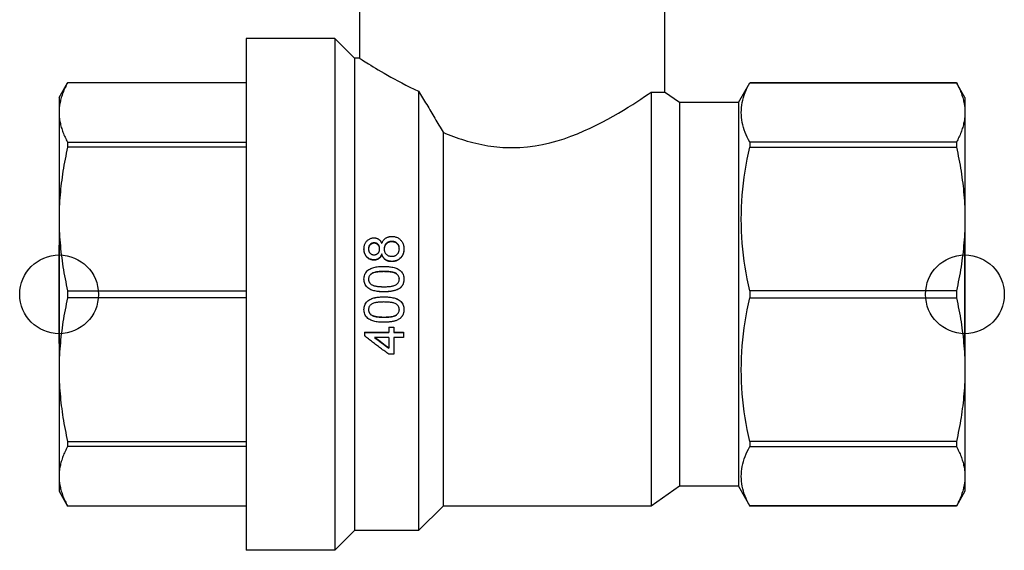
# Model space of a CAD drawing. Header units: millimetres. Extents: x 44 to 3730, y 84 to 339.
# Tile 1 of 15: x 263 to 313, y 209 to 236. Entities that reach past the tile are written whole.
import ezdxf

# ---------------------------------------------------------------- set-up
doc = ezdxf.new("R2010")
doc.units = ezdxf.units.MM
doc.layers.add('DETAIL', color=2, linetype='Continuous')
doc.layers.add('ORIGIN', color=6, linetype='Continuous')

msp = doc.modelspace()

# ---------------------------------------------------------------- linework, layer by layer
at = {"layer": 'DETAIL'}
for p, q in [((280.106, 242.306), (280.106, 234.306)), ((295.606, 242.306), (295.606, 232.581)), ((278.856, 235.306), (274.356, 235.306)), ((274.356, 235.306), (274.356, 209.306)), ((278.856, 235.306), (278.856, 209.306)), ((279.856, 234.306), (278.856, 235.306)), ((279.856, 234.306), (279.856, 210.306)), ((280.106, 234.306), (279.856, 234.306)), ((264.856, 232.306), (265.289, 233.056)), ((265.289, 233.056), (265.289, 233.054)), ((274.356, 233.056), (265.289, 233.056)), ((274.356, 233.054), (265.289, 233.054)), ((299.356, 232.056), (299.933, 233.056)), ((299.933, 233.056), (299.933, 233.054)), ((310.423, 233.056), (299.933, 233.056)), ((299.933, 233.054), (310.423, 233.054)), ((310.423, 233.056), (310.423, 233.054)), ((310.856, 232.306), (310.423, 233.056)), ((283.106, 232.626), (283.106, 210.306)), ((294.928, 232.578), (294.928, 211.556)), ((296.356, 232.056), (295.606, 232.581)), ((264.856, 232.306), (264.856, 231.544)), ((296.356, 232.056), (296.356, 212.556)), ((299.356, 232.056), (296.356, 232.056)), ((299.356, 232.056), (299.356, 212.556)), ((310.856, 232.306), (310.856, 231.544)), ((264.856, 231.544), (264.856, 226.133)), ((310.856, 231.544), (310.856, 226.133)), ((284.356, 230.537), (284.356, 211.556)), ((265.289, 230.035), (274.356, 230.035)), ((265.289, 230.035), (265.289, 229.777)), ((310.423, 230.035), (299.933, 230.035)), ((299.933, 230.035), (299.933, 229.777)), ((310.423, 230.035), (310.423, 229.777)), ((274.356, 229.777), (265.289, 229.777)), ((299.933, 229.777), (310.423, 229.777)), ((264.856, 226.133), (264.856, 218.479)), ((310.856, 226.133), (310.856, 218.479)), ((280.34, 224.615), (280.34, 224.596)), ((280.857, 224.9), (280.857, 224.922)), ((281.754, 224.975), (281.754, 224.998)), ((282.365, 224.618), (282.365, 224.599)), ((280.844, 224.058), (280.844, 224.043)), ((281.243, 224.359), (281.243, 224.342)), ((281.751, 223.981), (281.751, 223.967)), ((280.34, 223.081), (280.34, 223.074)), ((281.352, 223.458), (281.352, 223.467)), ((282.365, 223.081), (282.365, 223.074)), ((282.173, 222.631), (282.173, 222.628)), ((265.289, 222.488), (274.356, 222.488)), ((265.289, 222.488), (265.289, 222.124)), ((274.356, 222.124), (265.289, 222.124)), ((281.353, 222.435), (281.353, 222.434)), ((281.353, 222.176), (281.353, 222.178)), ((310.423, 222.488), (299.933, 222.488)), ((299.933, 222.488), (299.933, 222.124)), ((299.933, 222.124), (310.423, 222.124)), ((310.423, 222.488), (310.423, 222.124)), ((280.34, 221.531), (280.34, 221.537)), ((282.365, 221.531), (282.365, 221.537)), ((280.707, 221.269), (280.707, 221.26)), ((281.352, 221.154), (281.352, 221.144)), ((281.596, 220.644), (281.596, 220.631)), ((281.596, 220.644), (281.852, 220.644)), ((281.596, 220.631), (281.852, 220.631)), ((281.596, 220.631), (281.596, 220.375)), ((281.852, 220.644), (281.852, 220.631)), ((281.852, 220.631), (281.852, 220.375)), ((280.365, 220.391), (280.365, 220.375)), ((280.365, 220.391), (281.596, 220.391)), ((280.365, 220.375), (281.596, 220.375)), ((280.365, 220.375), (280.365, 220.196)), ((281.596, 220.12), (280.876, 220.12)), ((281.596, 220.12), (281.596, 219.572)), ((281.852, 220.391), (282.34, 220.391)), ((281.852, 220.375), (282.34, 220.375)), ((281.852, 220.12), (281.852, 219.262)), ((282.34, 220.12), (281.852, 220.12)), ((282.34, 220.391), (282.34, 220.375)), ((282.34, 220.375), (282.34, 220.12)), ((281.852, 219.262), (281.596, 219.262)), ((264.856, 218.479), (264.856, 213.067)), ((310.856, 218.479), (310.856, 213.067)), ((265.289, 214.834), (274.356, 214.834)), ((265.289, 214.834), (265.289, 214.577)), ((274.356, 214.577), (265.289, 214.577)), ((310.423, 214.834), (299.933, 214.834)), ((299.933, 214.834), (299.933, 214.577)), ((299.933, 214.577), (310.423, 214.577)), ((310.423, 214.834), (310.423, 214.577)), ((264.856, 213.067), (264.856, 212.306)), ((310.856, 213.067), (310.856, 212.306)), ((296.356, 212.556), (294.928, 211.556)), ((299.356, 212.556), (296.356, 212.556)), ((299.356, 212.556), (299.933, 211.556)), ((264.856, 212.306), (265.289, 211.556)), ((310.856, 212.306), (310.423, 211.556)), ((265.289, 211.557), (274.356, 211.557)), ((265.289, 211.557), (265.289, 211.556)), ((274.356, 211.556), (265.289, 211.556)), ((284.356, 211.556), (283.106, 210.306)), ((294.928, 211.556), (284.356, 211.556)), ((310.423, 211.557), (299.933, 211.557)), ((299.933, 211.557), (299.933, 211.556)), ((310.423, 211.556), (299.933, 211.556)), ((310.423, 211.557), (310.423, 211.556)), ((279.856, 210.306), (278.856, 209.306)), ((283.106, 210.306), (279.856, 210.306)), ((278.856, 209.306), (274.356, 209.306))]:
    msp.add_line(p, q, dxfattribs=at)
at = {"layer": 'DETAIL', "flags": 128}
for points in [[(280.106, 234.306), (280.112, 234.302), (280.13, 234.29), (280.16, 234.27), (280.202, 234.243), (280.255, 234.209), (280.319, 234.168), (280.394, 234.121), (280.48, 234.067), (280.577, 234.007), (280.684, 233.941), (280.801, 233.869), (280.929, 233.792), (281.066, 233.709), (281.211, 233.623), (281.366, 233.533), (281.529, 233.439), (281.7, 233.343), (281.879, 233.244), (282.065, 233.143), (282.26, 233.041), (282.461, 232.937), (282.669, 232.833), (282.884, 232.729), (283.106, 232.626)], [(265.289, 233.054), (265.255, 232.992), (265.222, 232.929), (265.191, 232.866), (265.161, 232.804), (265.132, 232.741), (265.104, 232.678), (265.078, 232.616), (265.054, 232.553), (265.03, 232.49), (265.008, 232.427), (264.988, 232.364), (264.969, 232.302), (264.951, 232.239), (264.935, 232.176), (264.92, 232.113), (264.907, 232.05), (264.895, 231.987), (264.885, 231.924), (264.876, 231.861), (264.869, 231.797), (264.863, 231.734), (264.859, 231.671), (264.857, 231.608), (264.856, 231.544)], [(299.933, 230.035), (299.867, 230.16), (299.805, 230.284), (299.749, 230.409), (299.699, 230.534), (299.653, 230.66), (299.614, 230.785), (299.58, 230.91), (299.552, 231.036), (299.53, 231.162), (299.514, 231.288), (299.504, 231.414), (299.5, 231.54), (299.503, 231.666), (299.513, 231.792), (299.529, 231.919), (299.551, 232.046), (299.579, 232.172), (299.613, 232.299), (299.653, 232.425), (299.698, 232.552), (299.749, 232.678), (299.805, 232.804), (299.867, 232.929), (299.933, 233.054)], [(310.423, 233.054), (310.457, 232.992), (310.49, 232.929), (310.521, 232.866), (310.551, 232.804), (310.58, 232.741), (310.608, 232.678), (310.634, 232.616), (310.658, 232.553), (310.682, 232.49), (310.704, 232.427), (310.724, 232.364), (310.743, 232.302), (310.761, 232.239), (310.777, 232.176), (310.792, 232.113), (310.805, 232.05), (310.817, 231.987), (310.827, 231.924), (310.836, 231.861), (310.843, 231.797), (310.849, 231.734), (310.853, 231.671), (310.855, 231.608), (310.856, 231.544)], [(283.106, 232.626), (283.158, 232.541), (283.21, 232.456), (283.262, 232.372), (283.314, 232.286), (283.366, 232.201), (283.418, 232.116), (283.47, 232.03), (283.523, 231.944), (283.575, 231.857), (283.627, 231.771), (283.679, 231.684), (283.731, 231.597), (283.784, 231.51), (283.836, 231.423), (283.888, 231.335), (283.94, 231.247), (283.992, 231.159), (284.044, 231.071), (284.096, 230.983), (284.148, 230.894), (284.2, 230.805), (284.252, 230.716), (284.304, 230.626), (284.356, 230.537)], [(287.856, 229.756), (288.25, 229.766), (288.641, 229.798), (289.027, 229.848), (289.407, 229.916), (289.781, 230.001), (290.147, 230.1), (290.503, 230.212), (290.849, 230.334), (291.185, 230.465), (291.511, 230.604), (291.828, 230.748), (292.136, 230.897), (292.433, 231.049), (292.721, 231.202), (292.997, 231.355), (293.262, 231.507), (293.515, 231.658), (293.756, 231.805), (293.985, 231.949), (294.2, 232.088), (294.403, 232.222), (294.592, 232.348), (294.767, 232.467), (294.928, 232.578)], [(294.928, 232.578), (294.983, 232.575), (295.035, 232.573), (295.086, 232.572), (295.134, 232.571), (295.179, 232.57), (295.223, 232.57), (295.264, 232.57), (295.303, 232.57), (295.339, 232.57), (295.374, 232.57), (295.405, 232.571), (295.435, 232.572), (295.462, 232.573), (295.487, 232.574), (295.51, 232.575), (295.53, 232.576), (295.548, 232.577), (295.563, 232.578), (295.576, 232.578), (295.587, 232.579), (295.595, 232.58), (295.601, 232.58), (295.605, 232.581), (295.606, 232.581)], [(264.856, 231.544), (264.857, 231.482), (264.859, 231.419), (264.863, 231.356), (264.869, 231.293), (264.876, 231.229), (264.885, 231.166), (264.895, 231.103), (264.907, 231.04), (264.92, 230.977), (264.935, 230.914), (264.951, 230.851), (264.969, 230.788), (264.988, 230.725), (265.009, 230.662), (265.031, 230.599), (265.054, 230.536), (265.079, 230.473), (265.105, 230.41), (265.132, 230.347), (265.161, 230.285), (265.191, 230.222), (265.223, 230.16), (265.255, 230.097), (265.289, 230.035)], [(310.856, 231.544), (310.855, 231.482), (310.853, 231.419), (310.849, 231.356), (310.843, 231.293), (310.836, 231.229), (310.827, 231.166), (310.817, 231.103), (310.805, 231.04), (310.792, 230.977), (310.777, 230.914), (310.761, 230.851), (310.743, 230.788), (310.724, 230.725), (310.703, 230.662), (310.681, 230.599), (310.658, 230.536), (310.633, 230.473), (310.607, 230.41), (310.58, 230.347), (310.551, 230.285), (310.521, 230.222), (310.489, 230.16), (310.457, 230.097), (310.423, 230.035)], [(284.356, 230.537), (284.487, 230.482), (284.619, 230.428), (284.752, 230.376), (284.887, 230.325), (285.023, 230.276), (285.161, 230.228), (285.3, 230.182), (285.441, 230.137), (285.583, 230.094), (285.727, 230.054), (285.873, 230.015), (286.021, 229.978), (286.169, 229.944), (286.319, 229.912), (286.47, 229.884), (286.621, 229.857), (286.773, 229.834), (286.926, 229.814), (287.079, 229.796), (287.233, 229.782), (287.388, 229.77), (287.543, 229.762), (287.699, 229.757), (287.856, 229.756)], [(265.289, 229.777), (265.255, 229.626), (265.222, 229.475), (265.191, 229.324), (265.161, 229.173), (265.132, 229.021), (265.104, 228.87), (265.078, 228.719), (265.054, 228.567), (265.03, 228.416), (265.008, 228.264), (264.988, 228.112), (264.969, 227.96), (264.951, 227.808), (264.935, 227.657), (264.92, 227.504), (264.907, 227.352), (264.895, 227.2), (264.885, 227.048), (264.876, 226.896), (264.869, 226.743), (264.863, 226.591), (264.859, 226.438), (264.857, 226.285), (264.856, 226.133)], [(299.933, 222.488), (299.867, 222.789), (299.805, 223.09), (299.749, 223.392), (299.699, 223.694), (299.653, 223.996), (299.614, 224.299), (299.58, 224.602), (299.552, 224.905), (299.53, 225.208), (299.514, 225.512), (299.504, 225.816), (299.5, 226.121), (299.503, 226.426), (299.513, 226.731), (299.529, 227.037), (299.551, 227.342), (299.579, 227.648), (299.613, 227.954), (299.653, 228.259), (299.698, 228.564), (299.749, 228.868), (299.805, 229.172), (299.867, 229.475), (299.933, 229.777)], [(310.423, 229.777), (310.457, 229.626), (310.49, 229.475), (310.521, 229.324), (310.551, 229.173), (310.58, 229.021), (310.608, 228.87), (310.634, 228.719), (310.658, 228.567), (310.682, 228.416), (310.704, 228.264), (310.724, 228.112), (310.743, 227.96), (310.761, 227.808), (310.777, 227.657), (310.792, 227.504), (310.805, 227.352), (310.817, 227.2), (310.827, 227.048), (310.836, 226.896), (310.843, 226.743), (310.849, 226.591), (310.853, 226.438), (310.855, 226.285), (310.856, 226.133)], [(264.856, 226.133), (264.857, 225.981), (264.859, 225.829), (264.863, 225.676), (264.869, 225.524), (264.876, 225.372), (264.885, 225.22), (264.895, 225.067), (264.907, 224.915), (264.92, 224.763), (264.935, 224.61), (264.951, 224.458), (264.969, 224.305), (264.988, 224.153), (265.009, 224.001), (265.031, 223.849), (265.054, 223.697), (265.079, 223.545), (265.105, 223.394), (265.132, 223.242), (265.161, 223.091), (265.191, 222.94), (265.223, 222.789), (265.255, 222.638), (265.289, 222.488)], [(310.856, 226.133), (310.855, 225.981), (310.853, 225.829), (310.849, 225.676), (310.843, 225.524), (310.836, 225.372), (310.827, 225.22), (310.817, 225.067), (310.805, 224.915), (310.792, 224.763), (310.777, 224.61), (310.761, 224.458), (310.743, 224.305), (310.724, 224.153), (310.703, 224.001), (310.681, 223.849), (310.658, 223.697), (310.633, 223.545), (310.607, 223.394), (310.58, 223.242), (310.551, 223.091), (310.521, 222.94), (310.489, 222.789), (310.457, 222.638), (310.423, 222.488)], [(280.34, 224.615), (280.341, 224.656), (280.343, 224.691), (280.347, 224.721), (280.353, 224.756), (280.36, 224.79), (280.37, 224.823), (280.382, 224.857), (280.397, 224.89), (280.413, 224.921), (280.431, 224.951), (280.452, 224.979), (280.474, 225.005), (280.499, 225.032), (280.526, 225.056), (280.553, 225.079), (280.582, 225.099), (280.612, 225.116), (280.643, 225.131), (280.675, 225.144), (280.709, 225.155), (280.744, 225.164), (280.779, 225.17), (280.811, 225.172), (280.85, 225.174)], [(280.85, 225.174), (280.877, 225.173), (280.899, 225.171), (280.916, 225.17), (280.937, 225.166), (280.959, 225.161), (280.981, 225.155), (281.002, 225.148), (281.023, 225.139), (281.043, 225.129), (281.062, 225.119), (281.08, 225.107), (281.097, 225.095), (281.113, 225.082), (281.128, 225.067), (281.143, 225.052), (281.158, 225.035), (281.172, 225.017), (281.185, 224.999), (281.196, 224.981), (281.207, 224.962), (281.217, 224.942), (281.224, 224.927), (281.233, 224.907), (281.243, 224.883)], [(281.243, 224.883), (281.253, 224.911), (281.264, 224.938), (281.275, 224.962), (281.288, 224.987), (281.302, 225.012), (281.317, 225.034), (281.333, 225.057), (281.351, 225.079), (281.37, 225.1), (281.391, 225.119), (281.412, 225.137), (281.435, 225.154), (281.458, 225.17), (281.482, 225.184), (281.507, 225.196), (281.533, 225.208), (281.561, 225.218), (281.588, 225.227), (281.615, 225.234), (281.643, 225.24), (281.672, 225.244), (281.697, 225.246), (281.725, 225.248), (281.758, 225.249)], [(281.758, 225.249), (281.803, 225.248), (281.839, 225.245), (281.881, 225.238), (281.922, 225.229), (281.961, 225.218), (281.999, 225.204), (282.036, 225.187), (282.072, 225.168), (282.107, 225.145), (282.141, 225.12), (282.172, 225.094), (282.201, 225.066), (282.228, 225.035), (282.253, 225.003), (282.275, 224.969), (282.295, 224.934), (282.313, 224.897), (282.328, 224.859), (282.34, 224.821), (282.349, 224.781), (282.357, 224.74), (282.361, 224.706), (282.364, 224.666), (282.365, 224.618)], [(280.844, 224.058), (280.805, 224.059), (280.774, 224.062), (280.739, 224.068), (280.704, 224.076), (280.671, 224.087), (280.639, 224.1), (280.608, 224.115), (280.578, 224.133), (280.55, 224.153), (280.522, 224.175), (280.496, 224.199), (280.471, 224.226), (280.449, 224.252), (280.429, 224.281), (280.411, 224.31), (280.395, 224.341), (280.381, 224.374), (280.369, 224.408), (280.36, 224.441), (280.352, 224.475), (280.347, 224.511), (280.343, 224.54), (280.341, 224.575), (280.34, 224.615)], [(280.844, 224.043), (280.804, 224.045), (280.772, 224.048), (280.739, 224.053), (280.704, 224.061), (280.671, 224.072), (280.639, 224.085), (280.608, 224.101), (280.577, 224.119), (280.548, 224.139), (280.521, 224.161), (280.495, 224.185), (280.471, 224.21), (280.449, 224.237), (280.429, 224.266), (280.41, 224.297), (280.394, 224.328), (280.38, 224.36), (280.369, 224.391), (280.36, 224.422), (280.353, 224.453), (280.348, 224.485), (280.344, 224.519), (280.341, 224.555), (280.34, 224.596)], [(280.857, 224.922), (280.833, 224.921), (280.814, 224.919), (280.798, 224.917), (280.779, 224.913), (280.76, 224.907), (280.742, 224.9), (280.724, 224.892), (280.708, 224.883), (280.691, 224.873), (280.676, 224.861), (280.66, 224.848), (280.646, 224.834), (280.633, 224.82), (280.622, 224.805), (280.611, 224.788), (280.602, 224.771), (280.594, 224.752), (280.587, 224.733), (280.582, 224.715), (280.578, 224.696), (280.575, 224.679), (280.573, 224.66), (280.571, 224.64), (280.57, 224.618)], [(280.57, 224.618), (280.571, 224.597), (280.573, 224.576), (280.575, 224.557), (280.578, 224.538), (280.581, 224.521), (280.585, 224.505), (280.592, 224.486), (280.599, 224.469), (280.608, 224.452), (280.618, 224.435), (280.629, 224.42), (280.641, 224.405), (280.654, 224.391), (280.669, 224.378), (280.684, 224.366), (280.699, 224.355), (280.715, 224.345), (280.733, 224.337), (280.751, 224.329), (280.769, 224.323), (280.788, 224.319), (280.803, 224.317), (280.822, 224.315), (280.845, 224.313)], [(280.857, 224.9), (280.833, 224.899), (280.813, 224.897), (280.794, 224.894), (280.777, 224.891), (280.76, 224.886), (280.744, 224.88), (280.726, 224.872), (280.709, 224.863), (280.693, 224.852), (280.677, 224.841), (280.662, 224.829), (280.648, 224.816), (280.636, 224.803), (280.625, 224.789), (280.615, 224.774), (280.606, 224.758), (280.598, 224.742), (280.591, 224.725), (280.585, 224.708), (280.58, 224.689), (280.577, 224.67), (280.574, 224.65), (280.572, 224.63), (280.571, 224.609)], [(280.845, 224.313), (280.869, 224.314), (280.889, 224.315), (280.905, 224.318), (280.925, 224.322), (280.944, 224.327), (280.963, 224.334), (280.981, 224.342), (280.999, 224.351), (281.016, 224.361), (281.031, 224.373), (281.047, 224.386), (281.061, 224.4), (281.073, 224.414), (281.084, 224.43), (281.094, 224.446), (281.104, 224.464), (281.112, 224.483), (281.119, 224.503), (281.123, 224.519), (281.127, 224.537), (281.13, 224.556), (281.132, 224.576), (281.134, 224.598), (281.135, 224.621)], [(281.135, 224.621), (281.134, 224.642), (281.132, 224.663), (281.13, 224.682), (281.127, 224.701), (281.124, 224.718), (281.119, 224.734), (281.113, 224.753), (281.105, 224.772), (281.097, 224.789), (281.087, 224.805), (281.077, 224.82), (281.064, 224.834), (281.051, 224.848), (281.037, 224.861), (281.021, 224.872), (281.005, 224.883), (280.988, 224.892), (280.971, 224.9), (280.952, 224.907), (280.934, 224.913), (280.915, 224.917), (280.9, 224.919), (280.881, 224.921), (280.857, 224.922)], [(281.134, 224.611), (281.133, 224.632), (281.132, 224.652), (281.129, 224.671), (281.126, 224.689), (281.122, 224.707), (281.117, 224.725), (281.111, 224.741), (281.103, 224.757), (281.095, 224.773), (281.085, 224.788), (281.074, 224.802), (281.062, 224.816), (281.048, 224.829), (281.034, 224.842), (281.019, 224.853), (281.003, 224.863), (280.986, 224.872), (280.969, 224.88), (280.951, 224.886), (280.935, 224.891), (280.919, 224.895), (280.901, 224.897), (280.881, 224.899), (280.857, 224.9)], [(281.754, 224.998), (281.724, 224.997), (281.698, 224.995), (281.677, 224.992), (281.652, 224.987), (281.627, 224.98), (281.602, 224.972), (281.578, 224.963), (281.555, 224.952), (281.533, 224.939), (281.512, 224.924), (281.491, 224.908), (281.472, 224.891), (281.454, 224.873), (281.438, 224.853), (281.423, 224.832), (281.41, 224.81), (281.399, 224.787), (281.39, 224.763), (281.382, 224.739), (281.376, 224.715), (281.371, 224.689), (281.368, 224.668), (281.366, 224.642), (281.365, 224.613)], [(281.365, 224.613), (281.366, 224.584), (281.368, 224.559), (281.371, 224.538), (281.376, 224.513), (281.382, 224.488), (281.389, 224.466), (281.399, 224.442), (281.41, 224.419), (281.423, 224.398), (281.437, 224.378), (281.453, 224.359), (281.471, 224.341), (281.49, 224.324), (281.51, 224.308), (281.531, 224.294), (281.553, 224.281), (281.575, 224.27), (281.598, 224.261), (281.621, 224.254), (281.645, 224.247), (281.671, 224.242), (281.692, 224.24), (281.717, 224.238), (281.746, 224.237)], [(281.754, 224.975), (281.724, 224.974), (281.698, 224.972), (281.673, 224.969), (281.65, 224.965), (281.627, 224.959), (281.604, 224.951), (281.58, 224.942), (281.557, 224.931), (281.535, 224.919), (281.514, 224.905), (281.494, 224.889), (281.475, 224.873), (281.457, 224.855), (281.441, 224.835), (281.426, 224.815), (281.413, 224.794), (281.401, 224.771), (281.392, 224.749), (281.384, 224.726), (281.377, 224.703), (281.373, 224.681), (281.369, 224.657), (281.367, 224.631), (281.366, 224.603)], [(281.746, 224.237), (281.776, 224.238), (281.802, 224.24), (281.823, 224.242), (281.848, 224.247), (281.872, 224.253), (281.898, 224.261), (281.924, 224.271), (281.949, 224.282), (281.972, 224.294), (281.993, 224.308), (282.012, 224.323), (282.029, 224.339), (282.045, 224.357), (282.06, 224.377), (282.074, 224.398), (282.086, 224.42), (282.097, 224.445), (282.108, 224.47), (282.116, 224.494), (282.122, 224.519), (282.128, 224.544), (282.131, 224.565), (282.133, 224.59), (282.135, 224.62)], [(282.365, 224.618), (282.363, 224.57), (282.361, 224.529), (282.357, 224.495), (282.349, 224.455), (282.339, 224.415), (282.327, 224.375), (282.311, 224.336), (282.294, 224.299), (282.274, 224.263), (282.251, 224.229), (282.226, 224.197), (282.198, 224.166), (282.167, 224.136), (282.135, 224.108), (282.102, 224.084), (282.067, 224.062), (282.031, 224.042), (281.994, 224.026), (281.957, 224.012), (281.917, 224.001), (281.875, 223.992), (281.833, 223.985), (281.797, 223.982), (281.751, 223.981)], [(282.365, 224.599), (282.363, 224.551), (282.36, 224.509), (282.355, 224.47), (282.349, 224.433), (282.339, 224.397), (282.327, 224.358), (282.312, 224.32), (282.294, 224.283), (282.274, 224.248), (282.252, 224.214), (282.226, 224.182), (282.198, 224.15), (282.167, 224.121), (282.134, 224.093), (282.101, 224.069), (282.066, 224.047), (282.03, 224.028), (281.994, 224.012), (281.957, 223.998), (281.917, 223.987), (281.875, 223.978), (281.836, 223.972), (281.798, 223.969), (281.751, 223.967)], [(282.135, 224.62), (282.134, 224.648), (282.132, 224.674), (282.129, 224.697), (282.124, 224.721), (282.118, 224.745), (282.111, 224.768), (282.102, 224.792), (282.091, 224.814), (282.079, 224.836), (282.064, 224.856), (282.048, 224.876), (282.031, 224.894), (282.012, 224.911), (281.992, 224.927), (281.971, 224.941), (281.949, 224.953), (281.927, 224.964), (281.903, 224.973), (281.879, 224.981), (281.855, 224.987), (281.83, 224.992), (281.808, 224.995), (281.783, 224.997), (281.754, 224.998)], [(282.134, 224.613), (282.133, 224.64), (282.13, 224.667), (282.126, 224.692), (282.121, 224.716), (282.115, 224.739), (282.107, 224.761), (282.098, 224.782), (282.087, 224.802), (282.074, 224.822), (282.06, 224.841), (282.045, 224.859), (282.027, 224.876), (282.009, 224.892), (281.99, 224.907), (281.971, 224.92), (281.951, 224.931), (281.93, 224.942), (281.909, 224.95), (281.886, 224.958), (281.863, 224.964), (281.838, 224.968), (281.811, 224.972), (281.783, 224.974), (281.754, 224.975)], [(281.243, 224.359), (281.233, 224.336), (281.224, 224.313), (281.215, 224.292), (281.205, 224.273), (281.195, 224.255), (281.185, 224.239), (281.171, 224.219), (281.158, 224.201), (281.143, 224.183), (281.128, 224.167), (281.112, 224.153), (281.096, 224.139), (281.078, 224.126), (281.059, 224.113), (281.039, 224.103), (281.019, 224.093), (280.998, 224.084), (280.977, 224.077), (280.956, 224.071), (280.934, 224.066), (280.911, 224.062), (280.894, 224.061), (280.872, 224.059), (280.844, 224.058)], [(281.243, 224.342), (281.233, 224.319), (281.224, 224.296), (281.214, 224.275), (281.204, 224.255), (281.193, 224.235), (281.182, 224.217), (281.17, 224.2), (281.157, 224.183), (281.143, 224.167), (281.129, 224.152), (281.113, 224.138), (281.096, 224.124), (281.077, 224.111), (281.058, 224.098), (281.039, 224.087), (281.019, 224.078), (280.998, 224.069), (280.977, 224.062), (280.957, 224.056), (280.937, 224.052), (280.917, 224.049), (280.896, 224.046), (280.872, 224.044), (280.844, 224.043)], [(281.751, 223.981), (281.716, 223.982), (281.687, 223.984), (281.662, 223.986), (281.637, 223.99), (281.609, 223.996), (281.581, 224.003), (281.553, 224.011), (281.527, 224.021), (281.501, 224.033), (281.475, 224.046), (281.451, 224.06), (281.427, 224.077), (281.404, 224.095), (281.382, 224.114), (281.362, 224.134), (281.343, 224.156), (281.325, 224.178), (281.309, 224.202), (281.295, 224.227), (281.282, 224.253), (281.27, 224.279), (281.261, 224.302), (281.252, 224.328), (281.243, 224.359)], [(281.751, 223.967), (281.716, 223.968), (281.686, 223.97), (281.659, 223.973), (281.633, 223.977), (281.607, 223.982), (281.58, 223.989), (281.552, 223.998), (281.525, 224.007), (281.5, 224.019), (281.475, 224.031), (281.451, 224.046), (281.427, 224.062), (281.404, 224.08), (281.383, 224.099), (281.362, 224.119), (281.343, 224.14), (281.326, 224.163), (281.31, 224.186), (281.296, 224.209), (281.284, 224.232), (281.273, 224.256), (281.262, 224.282), (281.252, 224.31), (281.243, 224.342)], [(280.34, 223.081), (280.343, 223.144), (280.348, 223.194), (280.36, 223.25), (280.378, 223.306), (280.4, 223.358), (280.427, 223.406), (280.46, 223.453), (280.498, 223.495), (280.541, 223.531), (280.583, 223.56), (280.633, 223.588), (280.688, 223.614), (280.74, 223.636), (280.793, 223.654), (280.847, 223.67), (280.902, 223.684), (280.958, 223.696), (281.015, 223.705), (281.07, 223.712), (281.126, 223.717), (281.184, 223.72), (281.234, 223.722), (281.291, 223.724), (281.353, 223.724)], [(281.353, 223.724), (281.42, 223.723), (281.477, 223.722), (281.523, 223.72), (281.582, 223.716), (281.638, 223.71), (281.692, 223.704), (281.754, 223.694), (281.813, 223.683), (281.869, 223.669), (281.922, 223.654), (281.972, 223.636), (282.019, 223.617), (282.074, 223.589), (282.125, 223.559), (282.17, 223.525), (282.211, 223.489), (282.248, 223.449), (282.279, 223.406), (282.306, 223.358), (282.329, 223.306), (282.346, 223.25), (282.357, 223.194), (282.363, 223.143), (282.365, 223.081)], [(281.353, 222.435), (281.287, 222.436), (281.231, 222.437), (281.184, 222.44), (281.127, 222.443), (281.071, 222.449), (281.014, 222.456), (280.952, 222.465), (280.893, 222.477), (280.837, 222.491), (280.784, 222.506), (280.734, 222.524), (280.687, 222.543), (280.631, 222.571), (280.58, 222.602), (280.535, 222.636), (280.494, 222.672), (280.458, 222.712), (280.427, 222.755), (280.398, 222.805), (280.377, 222.855), (280.36, 222.911), (280.348, 222.967), (280.342, 223.019), (280.34, 223.081)], [(281.353, 222.434), (281.288, 222.435), (281.231, 222.436), (281.179, 222.438), (281.128, 222.442), (281.074, 222.447), (281.014, 222.455), (280.952, 222.464), (280.893, 222.476), (280.836, 222.489), (280.786, 222.503), (280.74, 222.519), (280.687, 222.541), (280.632, 222.568), (280.582, 222.597), (280.537, 222.63), (280.496, 222.666), (280.46, 222.706), (280.427, 222.751), (280.398, 222.801), (280.376, 222.852), (280.36, 222.906), (280.348, 222.959), (280.342, 223.012), (280.34, 223.074)], [(281.352, 223.467), (281.305, 223.467), (281.26, 223.466), (281.218, 223.465), (281.179, 223.463), (281.142, 223.461), (281.108, 223.458), (281.062, 223.454), (281.018, 223.449), (280.976, 223.443), (280.937, 223.436), (280.901, 223.429), (280.867, 223.42), (280.825, 223.407), (280.787, 223.393), (280.754, 223.376), (280.72, 223.355), (280.688, 223.33), (280.658, 223.301), (280.631, 223.269), (280.609, 223.234), (280.592, 223.198), (280.58, 223.16), (280.573, 223.123), (280.57, 223.078)], [(280.57, 223.078), (280.571, 223.063), (280.572, 223.048), (280.573, 223.035), (280.575, 223.022), (280.577, 223.011), (280.579, 223), (280.582, 222.987), (280.586, 222.975), (280.59, 222.962), (280.595, 222.95), (280.6, 222.939), (280.606, 222.927), (280.612, 222.916), (280.619, 222.904), (280.626, 222.894), (280.633, 222.883), (280.641, 222.873), (280.65, 222.863), (280.657, 222.855), (280.665, 222.848), (280.674, 222.839), (280.684, 222.83), (280.695, 222.82), (280.707, 222.81)], [(281.352, 223.458), (281.305, 223.457), (281.26, 223.456), (281.218, 223.455), (281.183, 223.454), (281.15, 223.452), (281.109, 223.449), (281.062, 223.445), (281.018, 223.44), (280.977, 223.434), (280.941, 223.428), (280.907, 223.421), (280.869, 223.411), (280.826, 223.399), (280.787, 223.384), (280.752, 223.367), (280.719, 223.346), (280.689, 223.322), (280.659, 223.294), (280.632, 223.263), (280.611, 223.233), (280.594, 223.2), (280.582, 223.163), (280.574, 223.122), (280.571, 223.075)], [(282.135, 223.081), (282.131, 223.125), (282.125, 223.161), (282.112, 223.2), (282.094, 223.236), (282.072, 223.27), (282.045, 223.302), (282.015, 223.332), (281.983, 223.357), (281.95, 223.378), (281.917, 223.394), (281.88, 223.408), (281.836, 223.421), (281.803, 223.429), (281.767, 223.437), (281.728, 223.443), (281.687, 223.449), (281.643, 223.454), (281.596, 223.459), (281.563, 223.461), (281.528, 223.463), (281.489, 223.465), (281.446, 223.466), (281.401, 223.467), (281.352, 223.467)], [(282.134, 223.078), (282.131, 223.123), (282.123, 223.16), (282.111, 223.195), (282.093, 223.23), (282.071, 223.264), (282.044, 223.295), (282.013, 223.325), (281.98, 223.35), (281.949, 223.37), (281.913, 223.386), (281.872, 223.401), (281.835, 223.412), (281.802, 223.42), (281.766, 223.428), (281.728, 223.434), (281.682, 223.44), (281.634, 223.446), (281.595, 223.449), (281.563, 223.452), (281.527, 223.454), (281.488, 223.455), (281.446, 223.456), (281.401, 223.457), (281.352, 223.458)], [(281.352, 222.693), (281.401, 222.694), (281.447, 222.695), (281.489, 222.696), (281.528, 222.698), (281.564, 222.7), (281.596, 222.702), (281.643, 222.706), (281.688, 222.712), (281.729, 222.718), (281.768, 222.724), (281.804, 222.732), (281.836, 222.74), (281.88, 222.753), (281.918, 222.768), (281.95, 222.783), (281.983, 222.804), (282.015, 222.829), (282.045, 222.859), (282.073, 222.892), (282.095, 222.926), (282.112, 222.961), (282.125, 223), (282.131, 223.036), (282.135, 223.081)], [(282.365, 223.081), (282.364, 223.055), (282.363, 223.031), (282.362, 223.01), (282.36, 222.989), (282.358, 222.971), (282.355, 222.955), (282.351, 222.933), (282.346, 222.912), (282.341, 222.892), (282.335, 222.872), (282.328, 222.852), (282.321, 222.833), (282.312, 222.814), (282.304, 222.796), (282.294, 222.777), (282.283, 222.759), (282.271, 222.741), (282.259, 222.723), (282.245, 222.705), (282.232, 222.689), (282.218, 222.674), (282.207, 222.663), (282.192, 222.648), (282.173, 222.631)], [(282.365, 223.074), (282.364, 223.049), (282.363, 223.025), (282.361, 223.002), (282.359, 222.98), (282.356, 222.96), (282.353, 222.94), (282.349, 222.921), (282.345, 222.902), (282.34, 222.884), (282.334, 222.865), (282.328, 222.847), (282.321, 222.829), (282.313, 222.81), (282.304, 222.792), (282.294, 222.774), (282.283, 222.756), (282.271, 222.738), (282.259, 222.72), (282.246, 222.703), (282.234, 222.688), (282.221, 222.674), (282.208, 222.66), (282.192, 222.645), (282.173, 222.628)], [(280.707, 222.81), (280.735, 222.794), (280.76, 222.781), (280.781, 222.771), (280.805, 222.762), (280.831, 222.753), (280.859, 222.745), (280.884, 222.738), (280.909, 222.732), (280.936, 222.726), (280.963, 222.721), (280.992, 222.717), (281.022, 222.712), (281.049, 222.709), (281.077, 222.706), (281.104, 222.703), (281.132, 222.701), (281.159, 222.699), (281.187, 222.698), (281.207, 222.697), (281.23, 222.696), (281.256, 222.695), (281.286, 222.694), (281.318, 222.694), (281.352, 222.693)], [(282.173, 222.631), (282.137, 222.607), (282.107, 222.588), (282.082, 222.573), (282.053, 222.558), (282.02, 222.544), (281.985, 222.529), (281.954, 222.518), (281.922, 222.507), (281.888, 222.497), (281.853, 222.488), (281.817, 222.479), (281.779, 222.471), (281.745, 222.465), (281.711, 222.459), (281.676, 222.454), (281.64, 222.45), (281.604, 222.446), (281.567, 222.443), (281.54, 222.441), (281.509, 222.439), (281.475, 222.438), (281.438, 222.437), (281.397, 222.436), (281.353, 222.435)], [(282.173, 222.628), (282.139, 222.605), (282.11, 222.587), (282.082, 222.571), (282.051, 222.556), (282.017, 222.541), (281.985, 222.527), (281.953, 222.516), (281.919, 222.505), (281.884, 222.495), (281.849, 222.485), (281.813, 222.477), (281.779, 222.47), (281.745, 222.464), (281.711, 222.458), (281.676, 222.453), (281.637, 222.448), (281.599, 222.445), (281.567, 222.442), (281.54, 222.44), (281.509, 222.438), (281.475, 222.437), (281.438, 222.436), (281.397, 222.435), (281.353, 222.434)], [(265.289, 222.124), (265.255, 221.972), (265.222, 221.821), (265.191, 221.67), (265.161, 221.519), (265.132, 221.368), (265.104, 221.216), (265.078, 221.065), (265.054, 220.913), (265.03, 220.762), (265.008, 220.61), (264.988, 220.458), (264.969, 220.307), (264.951, 220.155), (264.935, 220.003), (264.92, 219.851), (264.907, 219.699), (264.895, 219.547), (264.885, 219.394), (264.876, 219.242), (264.869, 219.089), (264.863, 218.937), (264.859, 218.784), (264.857, 218.632), (264.856, 218.479)], [(280.34, 221.537), (280.343, 221.601), (280.349, 221.653), (280.36, 221.705), (280.377, 221.76), (280.399, 221.811), (280.427, 221.86), (280.46, 221.907), (280.499, 221.948), (280.542, 221.984), (280.588, 222.016), (280.637, 222.044), (280.688, 222.068), (280.741, 222.089), (280.794, 222.108), (280.849, 222.124), (280.904, 222.138), (280.959, 222.149), (281.015, 222.158), (281.068, 222.165), (281.122, 222.17), (281.176, 222.173), (281.231, 222.175), (281.29, 222.177), (281.353, 222.178)], [(280.34, 221.531), (280.343, 221.594), (280.348, 221.644), (280.36, 221.7), (280.378, 221.756), (280.4, 221.808), (280.427, 221.856), (280.46, 221.903), (280.498, 221.945), (280.541, 221.982), (280.583, 222.012), (280.633, 222.039), (280.688, 222.066), (280.74, 222.087), (280.793, 222.106), (280.847, 222.122), (280.902, 222.136), (280.958, 222.148), (281.015, 222.157), (281.07, 222.164), (281.126, 222.169), (281.184, 222.172), (281.234, 222.174), (281.291, 222.176), (281.353, 222.176)], [(281.353, 222.178), (281.419, 222.177), (281.477, 222.175), (281.529, 222.173), (281.58, 222.17), (281.633, 222.164), (281.692, 222.157), (281.754, 222.147), (281.813, 222.136), (281.869, 222.122), (281.919, 222.108), (281.966, 222.092), (282.019, 222.07), (282.074, 222.043), (282.124, 222.013), (282.17, 221.98), (282.211, 221.943), (282.247, 221.904), (282.279, 221.86), (282.307, 221.812), (282.329, 221.759), (282.346, 221.705), (282.357, 221.653), (282.363, 221.6), (282.365, 221.537)], [(281.353, 222.176), (281.42, 222.175), (281.477, 222.174), (281.523, 222.172), (281.582, 222.168), (281.638, 222.162), (281.692, 222.156), (281.754, 222.146), (281.813, 222.135), (281.869, 222.121), (281.922, 222.105), (281.972, 222.088), (282.019, 222.068), (282.074, 222.041), (282.125, 222.01), (282.17, 221.976), (282.211, 221.939), (282.248, 221.899), (282.279, 221.856), (282.306, 221.808), (282.329, 221.756), (282.346, 221.7), (282.357, 221.644), (282.363, 221.592), (282.365, 221.531)], [(299.933, 214.834), (299.867, 215.135), (299.805, 215.437), (299.749, 215.738), (299.699, 216.04), (299.653, 216.343), (299.614, 216.645), (299.58, 216.948), (299.552, 217.251), (299.53, 217.555), (299.514, 217.859), (299.504, 218.163), (299.5, 218.467), (299.503, 218.772), (299.513, 219.077), (299.529, 219.383), (299.551, 219.689), (299.579, 219.994), (299.613, 220.3), (299.653, 220.605), (299.698, 220.91), (299.749, 221.215), (299.805, 221.519), (299.867, 221.822), (299.933, 222.124)], [(310.423, 222.124), (310.457, 221.972), (310.49, 221.821), (310.521, 221.67), (310.551, 221.519), (310.58, 221.368), (310.608, 221.216), (310.634, 221.065), (310.658, 220.913), (310.682, 220.762), (310.704, 220.61), (310.724, 220.458), (310.743, 220.307), (310.761, 220.155), (310.777, 220.003), (310.792, 219.851), (310.805, 219.699), (310.817, 219.547), (310.827, 219.394), (310.836, 219.242), (310.843, 219.089), (310.849, 218.937), (310.853, 218.784), (310.855, 218.632), (310.856, 218.479)], [(281.353, 220.887), (281.287, 220.888), (281.231, 220.889), (281.184, 220.891), (281.127, 220.895), (281.071, 220.901), (281.014, 220.908), (280.952, 220.917), (280.893, 220.929), (280.837, 220.942), (280.784, 220.958), (280.734, 220.975), (280.687, 220.994), (280.631, 221.022), (280.58, 221.053), (280.535, 221.086), (280.494, 221.123), (280.458, 221.163), (280.427, 221.206), (280.398, 221.255), (280.377, 221.305), (280.36, 221.361), (280.348, 221.417), (280.342, 221.469), (280.34, 221.531)], [(281.352, 221.918), (281.305, 221.917), (281.26, 221.917), (281.218, 221.915), (281.179, 221.914), (281.142, 221.911), (281.108, 221.909), (281.062, 221.905), (281.018, 221.899), (280.976, 221.893), (280.937, 221.887), (280.901, 221.879), (280.867, 221.871), (280.825, 221.858), (280.787, 221.843), (280.754, 221.827), (280.72, 221.805), (280.688, 221.78), (280.658, 221.751), (280.631, 221.719), (280.609, 221.684), (280.592, 221.648), (280.58, 221.61), (280.573, 221.572), (280.57, 221.528)], [(280.57, 221.528), (280.571, 221.512), (280.572, 221.498), (280.573, 221.485), (280.575, 221.472), (280.577, 221.461), (280.579, 221.45), (280.582, 221.437), (280.586, 221.424), (280.59, 221.412), (280.595, 221.4), (280.6, 221.388), (280.606, 221.377), (280.612, 221.366), (280.619, 221.354), (280.626, 221.344), (280.633, 221.333), (280.641, 221.323), (280.65, 221.313), (280.657, 221.306), (280.665, 221.298), (280.674, 221.289), (280.684, 221.28), (280.695, 221.27), (280.707, 221.26)], [(280.571, 221.531), (280.571, 221.516), (280.572, 221.501), (280.573, 221.488), (280.575, 221.474), (280.577, 221.462), (280.579, 221.45), (280.582, 221.438), (280.585, 221.427), (280.588, 221.416), (280.592, 221.405), (280.597, 221.395), (280.602, 221.385), (280.607, 221.375), (280.613, 221.365), (280.62, 221.356), (280.627, 221.346), (280.635, 221.337), (280.643, 221.327), (280.652, 221.318), (280.662, 221.308), (280.672, 221.299), (280.683, 221.289), (280.695, 221.279), (280.707, 221.269)], [(282.135, 221.531), (282.131, 221.575), (282.125, 221.611), (282.112, 221.65), (282.094, 221.686), (282.072, 221.72), (282.045, 221.752), (282.015, 221.782), (281.983, 221.807), (281.95, 221.828), (281.917, 221.844), (281.88, 221.858), (281.836, 221.871), (281.803, 221.88), (281.767, 221.887), (281.728, 221.894), (281.687, 221.9), (281.643, 221.905), (281.596, 221.909), (281.563, 221.912), (281.528, 221.914), (281.489, 221.915), (281.446, 221.917), (281.401, 221.917), (281.352, 221.918)], [(281.352, 221.154), (281.401, 221.154), (281.446, 221.155), (281.489, 221.156), (281.524, 221.158), (281.555, 221.159), (281.595, 221.162), (281.643, 221.166), (281.687, 221.171), (281.728, 221.177), (281.764, 221.183), (281.796, 221.189), (281.835, 221.199), (281.879, 221.212), (281.917, 221.227), (281.952, 221.243), (281.984, 221.263), (282.014, 221.287), (282.044, 221.316), (282.071, 221.347), (282.093, 221.378), (282.11, 221.41), (282.122, 221.446), (282.13, 221.487), (282.134, 221.534)], [(281.352, 221.144), (281.401, 221.145), (281.447, 221.145), (281.489, 221.147), (281.528, 221.148), (281.564, 221.15), (281.596, 221.153), (281.643, 221.157), (281.688, 221.162), (281.729, 221.168), (281.768, 221.175), (281.804, 221.182), (281.836, 221.19), (281.88, 221.203), (281.918, 221.218), (281.95, 221.233), (281.983, 221.254), (282.015, 221.279), (282.045, 221.309), (282.073, 221.342), (282.095, 221.376), (282.112, 221.411), (282.125, 221.45), (282.131, 221.486), (282.135, 221.531)], [(282.365, 221.531), (282.364, 221.505), (282.363, 221.481), (282.362, 221.459), (282.36, 221.439), (282.358, 221.421), (282.355, 221.405), (282.351, 221.383), (282.346, 221.362), (282.341, 221.342), (282.335, 221.322), (282.328, 221.302), (282.321, 221.283), (282.312, 221.265), (282.304, 221.246), (282.294, 221.228), (282.283, 221.21), (282.271, 221.192), (282.259, 221.174), (282.245, 221.156), (282.232, 221.14), (282.218, 221.125), (282.207, 221.113), (282.192, 221.099), (282.173, 221.082)], [(280.707, 221.269), (280.736, 221.253), (280.762, 221.24), (280.788, 221.228), (280.812, 221.219), (280.835, 221.211), (280.859, 221.204), (280.884, 221.198), (280.911, 221.192), (280.938, 221.186), (280.966, 221.181), (280.994, 221.176), (281.022, 221.172), (281.05, 221.169), (281.081, 221.166), (281.111, 221.163), (281.14, 221.161), (281.166, 221.159), (281.187, 221.158), (281.207, 221.157), (281.23, 221.156), (281.256, 221.155), (281.285, 221.155), (281.317, 221.154), (281.352, 221.154)], [(280.707, 221.26), (280.735, 221.244), (280.76, 221.231), (280.781, 221.222), (280.805, 221.213), (280.831, 221.204), (280.859, 221.195), (280.884, 221.189), (280.909, 221.182), (280.936, 221.177), (280.963, 221.172), (280.992, 221.167), (281.022, 221.163), (281.049, 221.16), (281.077, 221.157), (281.104, 221.154), (281.132, 221.152), (281.159, 221.15), (281.187, 221.148), (281.207, 221.147), (281.23, 221.146), (281.256, 221.146), (281.286, 221.145), (281.318, 221.145), (281.352, 221.144)], [(282.173, 221.082), (282.137, 221.058), (282.107, 221.039), (282.082, 221.024), (282.053, 221.01), (282.02, 220.995), (281.985, 220.981), (281.954, 220.969), (281.922, 220.958), (281.888, 220.949), (281.853, 220.939), (281.817, 220.931), (281.779, 220.923), (281.745, 220.917), (281.711, 220.911), (281.676, 220.906), (281.64, 220.902), (281.604, 220.898), (281.567, 220.895), (281.54, 220.893), (281.509, 220.891), (281.475, 220.89), (281.438, 220.889), (281.397, 220.888), (281.353, 220.887)], [(281.596, 219.262), (281.545, 219.301), (281.494, 219.339), (281.442, 219.378), (281.391, 219.417), (281.34, 219.455), (281.288, 219.494), (281.237, 219.533), (281.186, 219.572), (281.135, 219.611), (281.083, 219.649), (281.032, 219.688), (280.981, 219.727), (280.929, 219.766), (280.878, 219.805), (280.827, 219.844), (280.776, 219.883), (280.724, 219.922), (280.673, 219.961), (280.622, 220), (280.57, 220.04), (280.519, 220.079), (280.468, 220.118), (280.417, 220.157), (280.365, 220.196)], [(264.856, 218.479), (264.857, 218.327), (264.859, 218.175), (264.863, 218.023), (264.869, 217.871), (264.876, 217.718), (264.885, 217.566), (264.895, 217.414), (264.907, 217.261), (264.92, 217.109), (264.935, 216.956), (264.951, 216.804), (264.969, 216.652), (264.988, 216.5), (265.009, 216.347), (265.031, 216.195), (265.054, 216.043), (265.079, 215.892), (265.105, 215.74), (265.132, 215.589), (265.161, 215.437), (265.191, 215.286), (265.223, 215.135), (265.255, 214.985), (265.289, 214.834)], [(310.856, 218.479), (310.855, 218.327), (310.853, 218.175), (310.849, 218.023), (310.843, 217.871), (310.836, 217.718), (310.827, 217.566), (310.817, 217.414), (310.805, 217.261), (310.792, 217.109), (310.777, 216.956), (310.761, 216.804), (310.743, 216.652), (310.724, 216.5), (310.703, 216.347), (310.681, 216.195), (310.658, 216.043), (310.633, 215.892), (310.607, 215.74), (310.58, 215.589), (310.551, 215.437), (310.521, 215.286), (310.489, 215.135), (310.457, 214.985), (310.423, 214.834)], [(265.289, 214.577), (265.255, 214.514), (265.222, 214.451), (265.191, 214.389), (265.161, 214.326), (265.132, 214.264), (265.104, 214.201), (265.078, 214.138), (265.054, 214.075), (265.03, 214.013), (265.008, 213.95), (264.988, 213.887), (264.969, 213.824), (264.951, 213.761), (264.935, 213.698), (264.92, 213.635), (264.907, 213.572), (264.895, 213.509), (264.885, 213.446), (264.876, 213.383), (264.869, 213.32), (264.863, 213.257), (264.859, 213.193), (264.857, 213.13), (264.856, 213.067)], [(299.933, 211.557), (299.867, 211.682), (299.805, 211.807), (299.749, 211.932), (299.699, 212.057), (299.653, 212.182), (299.614, 212.307), (299.58, 212.433), (299.552, 212.558), (299.53, 212.684), (299.514, 212.81), (299.504, 212.936), (299.5, 213.062), (299.503, 213.188), (299.513, 213.315), (299.529, 213.441), (299.551, 213.568), (299.579, 213.695), (299.613, 213.821), (299.653, 213.948), (299.698, 214.074), (299.749, 214.2), (299.805, 214.326), (299.867, 214.451), (299.933, 214.577)], [(310.423, 214.577), (310.457, 214.514), (310.49, 214.451), (310.521, 214.389), (310.551, 214.326), (310.58, 214.264), (310.608, 214.201), (310.634, 214.138), (310.658, 214.075), (310.682, 214.013), (310.704, 213.95), (310.724, 213.887), (310.743, 213.824), (310.761, 213.761), (310.777, 213.698), (310.792, 213.635), (310.805, 213.572), (310.817, 213.509), (310.827, 213.446), (310.836, 213.383), (310.843, 213.32), (310.849, 213.257), (310.853, 213.193), (310.855, 213.13), (310.856, 213.067)], [(264.856, 213.067), (264.857, 213.004), (264.859, 212.941), (264.863, 212.878), (264.869, 212.815), (264.876, 212.752), (264.885, 212.689), (264.895, 212.626), (264.907, 212.563), (264.92, 212.499), (264.935, 212.436), (264.951, 212.373), (264.969, 212.31), (264.988, 212.247), (265.009, 212.184), (265.031, 212.121), (265.054, 212.058), (265.079, 211.995), (265.105, 211.932), (265.132, 211.87), (265.161, 211.807), (265.191, 211.744), (265.223, 211.682), (265.255, 211.62), (265.289, 211.557)], [(310.856, 213.067), (310.855, 213.004), (310.853, 212.941), (310.849, 212.878), (310.843, 212.815), (310.836, 212.752), (310.827, 212.689), (310.817, 212.626), (310.805, 212.563), (310.792, 212.499), (310.777, 212.436), (310.761, 212.373), (310.743, 212.31), (310.724, 212.247), (310.703, 212.184), (310.681, 212.121), (310.658, 212.058), (310.633, 211.995), (310.607, 211.932), (310.58, 211.87), (310.551, 211.807), (310.521, 211.744), (310.489, 211.682), (310.457, 211.62), (310.423, 211.557)]]:
    msp.add_lwpolyline(points, dxfattribs=at)
at = {"layer": 'DETAIL'}
for centre, major_axis, ratio, start_param, end_param in [((281.236, 226.378), (25.164, -19.975), 0.160546, 4.824947, 4.853344), ((281.236, 226.412), (25.297, -19.915), 0.161045, 4.825306, 4.852622)]:
    msp.add_ellipse(centre, major_axis=major_axis, ratio=ratio, start_param=start_param, end_param=end_param, dxfattribs=at)
at = {"layer": 'ORIGIN'}
for p, q in [((264.856, 219.806), (264.856, 224.806)), ((310.856, 219.806), (310.856, 224.806))]:
    msp.add_line(p, q, dxfattribs=at)
for centre in [(264.856, 222.306), (310.856, 222.306)]:
    msp.add_circle(centre, 2, dxfattribs=at)

doc.saveas('drawing.dxf')
